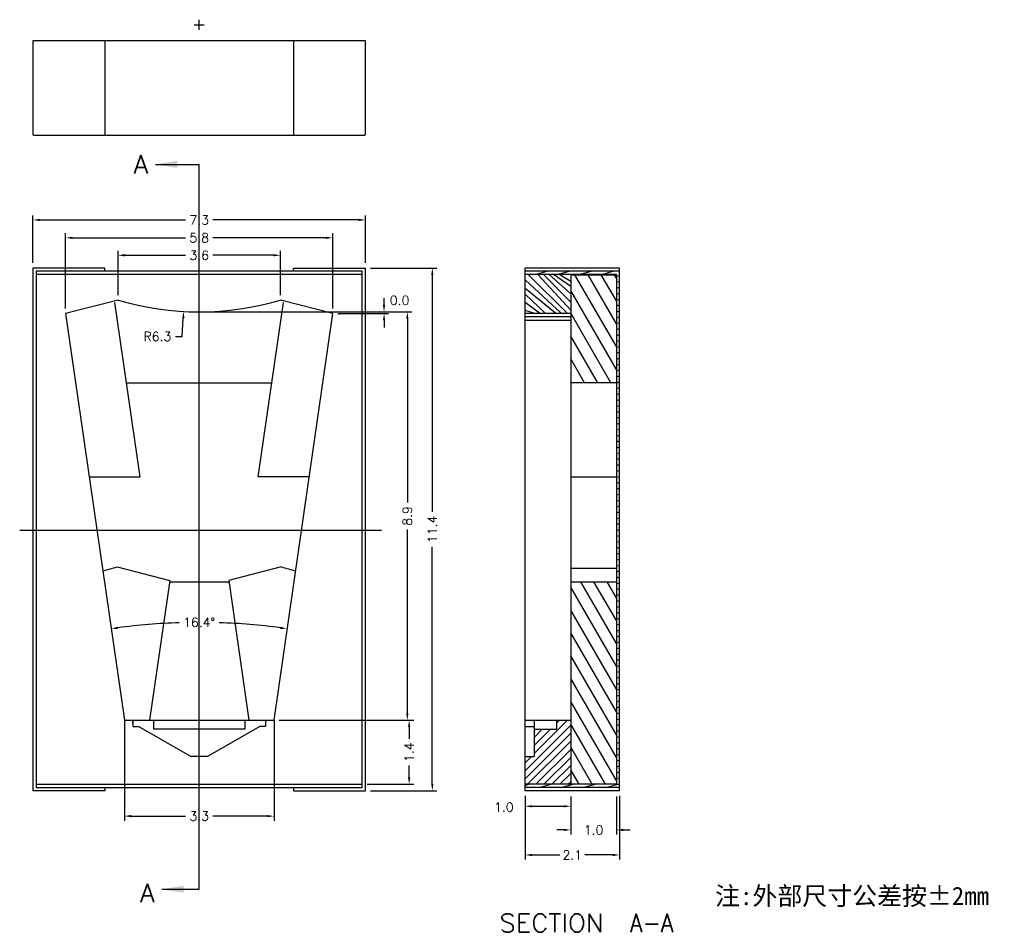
# Model space of a CAD drawing. Extents: x 32 to 207, y -96 to -67.
# Tile 1 of 2: x 32 to 54, y -93 to -73. Entities that reach past the tile are written whole.
import ezdxf
from ezdxf.enums import TextEntityAlignment as Align

# ---------------------------------------------------------------- set-up
doc = ezdxf.new("R2010")
doc.units = 0
doc.header["$LTSCALE"] = 1.28622
doc.header["$MEASUREMENT"] = 0
doc.layers.get('0').update_dxf_attribs({"linetype": 'CONTINUOUS'})
doc.layers.get('Defpoints').update_dxf_attribs({"linetype": 'CONTINUOUS'})
doc.styles.get("Standard").update_dxf_attribs({"font": 'romans.shx'})
doc.styles.add('TEXT', font='SIMFANG.TTF', dxfattribs={"height": 2.5})
doc.dimstyles.get("Standard").update_dxf_attribs({"dimtxt": 0.2, "dimasz": 0.15, "dimexe": 0.1, "dimexo": 0.11, "dimgap": 0.09, "dimtad": 0, "dimtih": 1, "dimtoh": 1, "dimdec": 1, "dimzin": 0, "dimdsep": 46, "dimtxsty": 'Standard', "dimcen": 0.11, "dimclrd": 5, "dimclre": 98, "dimclrt": 7, "dimadec": 1, "dimazin": 0, "dimtfac": 1, "dimtdec": 1, "dimtofl": 0, "dimtmove": 2, "dimatfit": 3, "dimfxl": 0, "dimtolj": 1, "dimtzin": 0, "dimarcsym": 0})

# ---------------------------------------------------------------- blocks, each defined once
blk = doc.blocks.new('*D6')
at = {"color": 98, "lineweight": -2}
for p, q in [((32.615, -78.781), (32.615, -77.738)), ((39.895, -78.781), (39.895, -77.738))]:
    blk.add_line(p, q, dxfattribs=at)
at = {"color": 5, "lineweight": -2}
for p, q in [((32.765, -77.838), (35.955, -77.838)), ((39.745, -77.838), (36.554, -77.838))]:
    blk.add_line(p, q, dxfattribs=at)
at = {"color": 5}
for points in [[(32.765, -77.813), (32.765, -77.863), (32.615, -77.838)], [(39.745, -77.813), (39.745, -77.863), (39.895, -77.838)]]:
    blk.add_solid(points, dxfattribs=at)
at = {"layer": 'Defpoints', "color": 0}
for p in [(32.615, -77.838), (32.615, -78.891), (39.895, -78.891)]:
    blk.add_point(p, dxfattribs=at)
at = {"color": 7, "insert": (36.255, -77.838), "char_height": 0.2, "attachment_point": 5}
blk.add_mtext('\\A1;7.3', dxfattribs=at)
blk = doc.blocks.new('*D10')
at = {"color": 5, "lineweight": -2}
for start, end in [(91.8611, 97.5842), (82.4158, 88.1389)]:
    blk.add_arc((36.255, -100.126), 13.475, start, end, dxfattribs=at)
at = {"color": 5}
for points in [[(34.48, -86.794), (34.473, -86.745), (34.328, -86.79)], [(38.037, -86.745), (38.03, -86.794), (38.182, -86.79)]]:
    blk.add_solid(points, dxfattribs=at)
at = {"layer": 'Defpoints', "color": 0}
for p in [(33.331, -79.89), (39.179, -79.89), (36.899, -86.667), (34.617, -88.792), (37.893, -88.792)]:
    blk.add_point(p, dxfattribs=at)
at = {"color": 7, "insert": (36.255, -86.651), "char_height": 0.2, "attachment_point": 5}
blk.add_mtext('\\A1;16.4°', dxfattribs=at)
blk = doc.blocks.new('*D5')
at = {"color": 98, "lineweight": -2}
for p, q in [((38.003, -88.792), (40.951, -88.792)), ((39.935, -90.197), (40.951, -90.197))]:
    blk.add_line(p, q, dxfattribs=at)
at = {"color": 5, "lineweight": -2}
for p, q in [((40.851, -88.942), (40.851, -89.204)), ((40.851, -90.047), (40.851, -89.784))]:
    blk.add_line(p, q, dxfattribs=at)
at = {"color": 5}
for points in [[(40.826, -88.942), (40.876, -88.942), (40.851, -88.792)], [(40.826, -90.047), (40.876, -90.047), (40.851, -90.197)]]:
    blk.add_solid(points, dxfattribs=at)
at = {"layer": 'Defpoints', "color": 0}
for p in [(37.893, -88.792), (39.825, -90.197), (40.851, -90.197)]:
    blk.add_point(p, dxfattribs=at)
at = {"color": 7, "insert": (40.851, -89.494), "char_height": 0.2, "attachment_point": 5, "rotation": 90}
blk.add_mtext('\\A1;1.4', dxfattribs=at)
blk = doc.blocks.new('*D11')
at = {"color": 98, "lineweight": -2}
for p, q in [((34.617, -88.792), (34.617, -90.993)), ((37.893, -88.792), (37.893, -90.993))]:
    blk.add_line(p, q, dxfattribs=at)
at = {"color": 5, "lineweight": -2}
for p, q in [((34.767, -90.893), (35.955, -90.893)), ((37.743, -90.893), (36.554, -90.893))]:
    blk.add_line(p, q, dxfattribs=at)
at = {"color": 5}
for points in [[(34.767, -90.868), (34.767, -90.918), (34.617, -90.893)], [(37.743, -90.868), (37.743, -90.918), (37.893, -90.893)]]:
    blk.add_solid(points, dxfattribs=at)
at = {"layer": 'Defpoints', "color": 0}
for p in [(34.617, -88.682), (37.893, -88.682), (34.617, -90.893)]:
    blk.add_point(p, dxfattribs=at)
at = {"color": 7, "insert": (36.255, -90.893), "char_height": 0.2, "attachment_point": 5}
blk.add_mtext('\\A1;3.3', dxfattribs=at)
blk = doc.blocks.new('*T0')
at = {"linetype": 'ByBlock', "width": 0.988235}
blk.add_text('A', height=0.1562, dxfattribs=at).set_placement((5.9723, 5.1536), (6.0973, 5.1536), align=Align.FIT)
blk = doc.blocks.new('*D14')
at = {"color": 98, "lineweight": -2}
for p, q in [((43.387, -90.447), (43.387, -91.844)), ((45.457, -90.447), (45.457, -91.844))]:
    blk.add_line(p, q, dxfattribs=at)
at = {"color": 5, "lineweight": -2}
for p, q in [((43.537, -91.744), (44.152, -91.744)), ((45.307, -91.744), (44.693, -91.744))]:
    blk.add_line(p, q, dxfattribs=at)
at = {"color": 5}
for points in [[(43.537, -91.719), (43.537, -91.769), (43.387, -91.744)], [(45.307, -91.719), (45.307, -91.769), (45.457, -91.744)]]:
    blk.add_solid(points, dxfattribs=at)
at = {"layer": 'Defpoints', "color": 0}
for p in [(43.387, -90.337), (45.457, -90.337), (43.387, -91.744)]:
    blk.add_point(p, dxfattribs=at)
at = {"color": 7, "insert": (44.422, -91.744), "char_height": 0.2, "attachment_point": 5}
blk.add_mtext('\\A1;2.1', dxfattribs=at)
blk = doc.blocks.new('*T2')
at = {"color": 2, "linetype": 'ByBlock', "width": 0.889412}
blk.add_text('SECTION  ', height=0.15625, dxfattribs=at).set_placement((10.4957, 5.3509), (11.6207, 5.3509), align=Align.FIT)
blk = doc.blocks.new('*T3')
at = {"color": 2, "linetype": 'ByBlock', "width": 0.82623}
blk.add_text('A-A', height=0.15625, dxfattribs=at).set_placement((11.6207, 5.3509), (11.9957, 5.3509), align=Align.FIT)
blk = doc.blocks.new('*D4')
at = {"color": 98, "lineweight": -2}
for p, q in [((40.005, -78.891), (41.458, -78.891)), ((40.005, -90.337), (41.458, -90.337))]:
    blk.add_line(p, q, dxfattribs=at)
at = {"color": 5, "lineweight": -2}
for p, q in [((41.358, -79.041), (41.358, -84.229)), ((41.358, -90.187), (41.358, -84.999))]:
    blk.add_line(p, q, dxfattribs=at)
at = {"color": 5}
for points in [[(41.333, -79.041), (41.383, -79.041), (41.358, -78.891)], [(41.333, -90.187), (41.383, -90.187), (41.358, -90.337)]]:
    blk.add_solid(points, dxfattribs=at)
at = {"layer": 'Defpoints', "color": 0}
for p in [(39.895, -78.891), (41.358, -78.891), (39.895, -90.337)]:
    blk.add_point(p, dxfattribs=at)
at = {"color": 7, "insert": (41.358, -84.614), "char_height": 0.2, "attachment_point": 5, "rotation": 90}
blk.add_mtext('\\A1;11.4', dxfattribs=at)
blk = doc.blocks.new('*D9')
at = {"color": 98, "lineweight": -2}
for p, q in [((43.387, -90.466), (43.387, -90.778)), ((44.387, -90.466), (44.387, -90.778))]:
    blk.add_line(p, q, dxfattribs=at)
at = {"color": 5, "lineweight": -2}
blk.add_line((43.537, -90.678), (44.237, -90.678), dxfattribs=at)
at = {"color": 5}
for points in [[(43.537, -90.653), (43.537, -90.703), (43.387, -90.678)], [(44.237, -90.653), (44.237, -90.703), (44.387, -90.678)]]:
    blk.add_solid(points, dxfattribs=at)
at = {"layer": 'Defpoints', "color": 0}
for p in [(43.387, -90.356), (44.387, -90.356), (44.387, -90.678)]:
    blk.add_point(p, dxfattribs=at)
at = {"color": 7, "insert": (42.924, -90.697), "char_height": 0.2, "attachment_point": 5}
blk.add_mtext('\\A1;1.0', dxfattribs=at)
blk = doc.blocks.new('*D8')
at = {"color": 98, "lineweight": -2}
for p, q in [((44.387, -90.466), (44.387, -91.296)), ((45.387, -90.466), (45.387, -91.296))]:
    blk.add_line(p, q, dxfattribs=at)
at = {"color": 5, "lineweight": -2}
for p, q in [((44.237, -91.196), (44.087, -91.196)), ((45.537, -91.196), (45.687, -91.196))]:
    blk.add_line(p, q, dxfattribs=at)
at = {"color": 5}
for points in [[(44.237, -91.171), (44.237, -91.221), (44.387, -91.196)], [(45.537, -91.171), (45.537, -91.221), (45.387, -91.196)]]:
    blk.add_solid(points, dxfattribs=at)
at = {"layer": 'Defpoints', "color": 0}
for p in [(44.387, -90.356), (45.387, -90.356), (45.387, -91.196)]:
    blk.add_point(p, dxfattribs=at)
at = {"color": 7, "insert": (44.887, -91.196), "char_height": 0.2, "attachment_point": 5}
blk.add_mtext('\\A1;1.0', dxfattribs=at)
blk = doc.blocks.new('*T1')
at = {"linetype": 'ByBlock', "width": 0.988235}
blk.add_text('A', height=0.1562, dxfattribs=at).set_placement((5.9165, 11.8907), (6.0415, 11.8907), align=Align.FIT)
blk = doc.blocks.new('*D17')
at = {"color": 98, "lineweight": -2}
for p, q in [((33.331, -79.78), (33.331, -78.13)), ((39.179, -79.78), (39.179, -78.13))]:
    blk.add_line(p, q, dxfattribs=at)
at = {"color": 5, "lineweight": -2}
for p, q in [((33.481, -78.23), (35.955, -78.23)), ((39.029, -78.23), (36.554, -78.23))]:
    blk.add_line(p, q, dxfattribs=at)
at = {"color": 5}
for points in [[(33.481, -78.205), (33.481, -78.255), (33.331, -78.23)], [(39.029, -78.205), (39.029, -78.255), (39.179, -78.23)]]:
    blk.add_solid(points, dxfattribs=at)
at = {"layer": 'Defpoints', "color": 0}
for p in [(39.179, -78.23), (33.331, -79.89), (39.179, -79.89)]:
    blk.add_point(p, dxfattribs=at)
at = {"color": 7, "insert": (36.255, -78.23), "char_height": 0.2, "attachment_point": 5}
blk.add_mtext('\\A1;5.8', dxfattribs=at)
blk = doc.blocks.new('*D18')
at = {"color": 98, "lineweight": -2}
for p, q in [((34.478, -79.485), (34.478, -78.512)), ((38.032, -79.485), (38.032, -78.512))]:
    blk.add_line(p, q, dxfattribs=at)
at = {"color": 5, "lineweight": -2}
for p, q in [((34.628, -78.612), (35.955, -78.612)), ((37.882, -78.612), (36.554, -78.612))]:
    blk.add_line(p, q, dxfattribs=at)
at = {"color": 5}
for points in [[(34.628, -78.587), (34.628, -78.637), (34.478, -78.612)], [(37.882, -78.587), (37.882, -78.637), (38.032, -78.612)]]:
    blk.add_solid(points, dxfattribs=at)
at = {"layer": 'Defpoints', "color": 0}
for p in [(34.478, -78.612), (34.478, -79.595), (38.032, -79.595)]:
    blk.add_point(p, dxfattribs=at)
at = {"color": 7, "insert": (36.255, -78.612), "char_height": 0.2, "attachment_point": 5}
blk.add_mtext('\\A1;3.6', dxfattribs=at)
blk = doc.blocks.new('*D19')
at = {"color": 98, "lineweight": -2}
for p, q in [((36.255, -73.673), (36.255, -73.453)), ((36.145, -73.563), (36.365, -73.563))]:
    blk.add_line(p, q, dxfattribs=at)
at = {"color": 5, "lineweight": -2}
for p, q in [((35.885, -80.391), (35.907, -79.992)), ((35.735, -80.391), (35.885, -80.391))]:
    blk.add_line(p, q, dxfattribs=at)
at = {"color": 5}
blk.add_solid([(35.882, -79.99), (35.932, -79.993), (35.915, -79.842)], dxfattribs=at)
at = {"layer": 'Defpoints', "color": 0}
for p in [(36.255, -73.563), (35.915, -79.842)]:
    blk.add_point(p, dxfattribs=at)
at = {"color": 7, "insert": (35.34, -80.391), "char_height": 0.2, "attachment_point": 5}
blk.add_mtext('\\A1;R6.3', dxfattribs=at)
blk = doc.blocks.new('*D20')
at = {"color": 98, "lineweight": -2}
for p, q in [((36.365, -79.851), (40.911, -79.851)), ((38.003, -88.792), (40.911, -88.792))]:
    blk.add_line(p, q, dxfattribs=at)
at = {"color": 5, "lineweight": -2}
for p, q in [((40.811, -80.001), (40.811, -84.027)), ((40.811, -88.642), (40.811, -84.616))]:
    blk.add_line(p, q, dxfattribs=at)
at = {"color": 5}
for points in [[(40.786, -80.001), (40.836, -80.001), (40.811, -79.851)], [(40.786, -88.642), (40.836, -88.642), (40.811, -88.792)]]:
    blk.add_solid(points, dxfattribs=at)
at = {"layer": 'Defpoints', "color": 0}
for p in [(36.255, -79.851), (37.893, -88.792), (40.811, -88.792)]:
    blk.add_point(p, dxfattribs=at)
at = {"color": 7, "insert": (40.811, -84.321), "char_height": 0.2, "attachment_point": 5, "rotation": 90}
blk.add_mtext('\\A1;8.9', dxfattribs=at)
blk = doc.blocks.new('*D21')
at = {"color": 5, "lineweight": -2}
for p, q in [((40.301, -79.701), (40.301, -79.551)), ((40.301, -80.04), (40.301, -80.19))]:
    blk.add_line(p, q, dxfattribs=at)
at = {"color": 98, "lineweight": -2}
for p, q in [((39.289, -79.89), (40.401, -79.89)), ((39.622, -79.851), (40.401, -79.851))]:
    blk.add_line(p, q, dxfattribs=at)
at = {"color": 5}
for points in [[(40.276, -79.701), (40.326, -79.701), (40.301, -79.851)], [(40.276, -80.04), (40.326, -80.04), (40.301, -79.89)]]:
    blk.add_solid(points, dxfattribs=at)
at = {"layer": 'Defpoints', "color": 0}
for p in [(39.179, -79.89), (39.512, -79.851), (40.301, -79.851)]:
    blk.add_point(p, dxfattribs=at)
at = {"color": 7, "insert": (40.641, -79.599), "char_height": 0.2, "attachment_point": 5}
blk.add_mtext('\\A1;0.0', dxfattribs=at)

msp = doc.modelspace()

# ---------------------------------------------------------------- hatches: boundary and pattern name
h = msp.add_hatch()
h.set_pattern_fill('ANSI31', color=2, angle=150, style=0)
h.paths.add_polyline_path([(45.457, -78.961), (43.387, -78.961), (43.387, -79.031), (45.387, -79.031), (45.387, -83.409), (45.457, -83.259)])
h = msp.add_hatch()
h.set_pattern_fill('ANSI31', color=2, scale=2, angle=75, style=0)
h.paths.add_polyline_path([(44.387, -81.403), (45.387, -81.403), (45.387, -79.041), (44.387, -79.041)])
h = msp.add_hatch()
h.set_pattern_fill('ANSI31', color=2, angle=150, style=0)
h.paths.add_polyline_path([(45.457, -83.259), (45.387, -83.409), (45.387, -90.197), (43.387, -90.197), (43.387, -90.267), (45.45, -90.267), (45.457, -90.251)])
h = msp.add_hatch()
h.set_pattern_fill('ANSI31', color=2, scale=2, angle=75, style=0)
h.paths.add_polyline_path([(44.387, -90.197), (45.387, -90.197), (45.387, -85.761), (44.387, -85.761)])

# ---------------------------------------------------------------- linework, layer by layer
for p, q in [((32.61, -73.912), (32.61, -75.982)), ((32.63, -73.912), (39.88, -73.912)), ((34.19, -73.912), (34.19, -75.982)), ((38.32, -73.912), (38.32, -75.982)), ((39.89, -73.912), (39.89, -75.982)), ((32.63, -75.982), (39.88, -75.982)), ((35.297, -76.621), (36.255, -76.621)), ((32.615, -78.891), (32.615, -90.337)), ((34.19, -78.891), (32.615, -78.891)), ((39.825, -78.961), (32.685, -78.961)), ((32.685, -78.961), (32.685, -90.267)), ((39.825, -79.031), (32.685, -79.031)), ((34.19, -78.961), (34.19, -78.891)), ((38.32, -78.891), (39.895, -78.891)), ((38.32, -78.961), (38.32, -78.891)), ((39.825, -90.267), (39.825, -78.961)), ((39.895, -90.337), (39.895, -78.891)), ((43.387, -90.337), (43.387, -78.891)), ((45.457, -78.891), (43.387, -78.891)), ((45.457, -78.961), (43.387, -78.961)), ((45.387, -79.031), (43.387, -79.031)), ((44.387, -79.031), (44.387, -90.197)), ((44.387, -79.041), (45.387, -79.041)), ((45.387, -79.031), (45.387, -90.197)), ((45.457, -90.337), (45.457, -78.891)), ((34.478, -79.595), (33.331, -79.89)), ((39.179, -79.89), (38.032, -79.595)), ((33.331, -79.89), (34.617, -88.792)), ((37.893, -88.792), (39.179, -79.89)), ((43.387, -79.881), (44.387, -79.881)), ((44.387, -79.957), (43.387, -79.957)), ((44.387, -80.043), (43.387, -80.043)), ((34.665, -81.403), (37.844, -81.403)), ((45.387, -81.403), (44.387, -81.403)), ((44.387, -83.467), (45.387, -83.467)), ((34.462, -85.436), (35.609, -85.731)), ((38.048, -85.436), (36.901, -85.731)), ((44.387, -85.467), (45.387, -85.467)), ((35.609, -85.731), (35.167, -88.792)), ((35.605, -85.761), (36.905, -85.761)), ((36.901, -85.731), (37.343, -88.792)), ((44.387, -85.761), (45.387, -85.761)), ((34.617, -88.792), (37.893, -88.792)), ((34.805, -88.792), (34.805, -88.934)), ((37.705, -88.792), (37.705, -88.934)), ((43.387, -88.792), (44.387, -88.792)), ((32.685, -90.197), (39.825, -90.197)), ((32.685, -90.267), (39.825, -90.267)), ((34.19, -90.267), (34.19, -90.337)), ((38.32, -90.267), (38.32, -90.337)), ((45.387, -90.197), (43.387, -90.197)), ((45.457, -90.267), (43.387, -90.267)), ((34.19, -90.337), (32.615, -90.337)), ((38.32, -90.337), (39.895, -90.337)), ((45.457, -90.337), (43.387, -90.337)), ((35.439, -92.495), (36.255, -92.495))]:
    msp.add_line(p, q)
at = {"color": 1}
for p, q in [((36.255, -92.495), (36.255, -76.621)), ((40.246, -84.641), (32.325, -84.641))]:
    msp.add_line(p, q, dxfattribs=at)
at = {"color": 2}
for p, q in [((44.307, -79.881), (43.455, -79.031)), ((44.387, -79.817), (43.669, -79.035)), ((44.387, -79.637), (43.792, -79.031)), ((44.387, -79.457), (43.917, -79.031)), ((44.387, -79.299), (44.012, -79.031)), ((44.387, -79.183), (44.137, -79.031)), ((44.181, -79.881), (43.387, -79.151)), ((44.055, -79.881), (43.387, -79.342)), ((43.829, -79.881), (43.387, -79.464)), ((43.703, -79.881), (43.387, -79.644)), ((43.577, -79.881), (43.387, -79.823)), ((43.587, -89.524), (44.32, -88.792)), ((44.087, -88.848), (44.143, -88.792)), ((43.387, -89.901), (44.387, -88.901)), ((43.587, -89.171), (43.766, -88.992)), ((43.587, -89.348), (43.943, -88.992)), ((43.387, -90.078), (44.387, -89.078)), ((43.445, -90.197), (44.387, -89.255)), ((43.622, -90.197), (44.387, -89.432)), ((43.387, -89.724), (43.528, -89.584)), ((43.799, -90.197), (44.387, -89.608)), ((43.976, -90.197), (44.387, -89.785)), ((44.152, -90.197), (44.387, -89.962)), ((44.329, -90.197), (44.387, -90.139)), ((45.457, -90.251), (45.45, -90.267))]:
    msp.add_line(p, q, dxfattribs=at)
at = {"color": 7, "linetype": 'Continuous'}
for p, q in [((34.805, -88.865), (34.805, -88.792)), ((35.255, -88.792), (35.255, -88.992)), ((37.255, -88.792), (37.255, -88.992)), ((37.705, -88.792), (37.705, -88.865)), ((43.587, -88.792), (43.587, -89.584)), ((44.087, -88.992), (44.087, -88.792)), ((34.805, -88.934), (34.927, -88.934)), ((36.074, -89.584), (34.927, -88.934)), ((37.255, -88.992), (35.255, -88.992)), ((37.583, -88.934), (36.436, -89.584)), ((37.705, -88.934), (37.583, -88.934)), ((43.387, -88.934), (43.587, -88.934)), ((43.587, -88.992), (44.087, -88.992)), ((36.436, -89.584), (36.074, -89.584)), ((43.387, -89.584), (43.587, -89.584))]:
    msp.add_line(p, q, dxfattribs=at)
at = {"flags": 128}
for points in [[(33.848, -83.467), (34.964, -83.467), (34.411, -79.643)], [(38.662, -83.467), (37.546, -83.467), (38.099, -79.643)]]:
    msp.add_lwpolyline(points, dxfattribs=at)
for centre, start, end in [((36.255, -73.563), 253.5851, 286.4149), ((32.685, -79.404), 283.3969, 286.4149), ((39.825, -79.404), 253.5851, 256.6031)]:
    msp.add_arc(centre, 6.288, start, end)
at = {"linetype": 'ByBlock'}
for points in [[(35.773, -76.7), (35.773, -76.542), (35.297, -76.621)], [(35.915, -92.574), (35.915, -92.416), (35.439, -92.495)]]:
    msp.add_solid(points, dxfattribs=at)

# ---------------------------------------------------------------- block references
at = {"xscale": 2.54, "yscale": 2.54, "zscale": 2.54}
for name, p in [('*T1', (19.793, -107.022)), ('*T0', (19.793, -105.864))]:
    msp.add_blockref(name, p, dxfattribs=at)
at = {"color": 2, "xscale": 2.54, "yscale": 2.54, "zscale": 2.54}
for name in ['*T2', '*T3']:
    msp.add_blockref(name, (16.168, -107.022), dxfattribs=at)

# ---------------------------------------------------------------- texts
at = {"insert": (47.548, -92.44), "char_height": 0.4, "width": 8.1796, "attachment_point": 1, "style": 'TEXT'}
msp.add_mtext('注:外部尺寸公差按%%p2mm', dxfattribs=at)

# ---------------------------------------------------------------- dimensions: what is measured, and where the dimension line sits
dim = msp.add_radius_dim(center=(36.255, -73.563), mpoint=(35.915, -79.842), dimstyle='Standard', override={"dimtmove": 1})
dim.commit()
dim.dimension.update_dxf_attribs({"geometry": '*D19', "text_midpoint": (35.885, -80.391), "dimtype": 164})
at = {"color": 2}
dim = msp.add_linear_dim(base=(32.615, -77.838), p1=(39.895, -78.891), p2=(32.615, -78.891), angle=180, dimstyle='Standard', dxfattribs=at)
dim.commit()
dim.dimension.update_dxf_attribs({"geometry": '*D6', "text_midpoint": (36.255, -77.838)})
for base, p1, p2, picture, middle in [((39.179, -78.23), (33.331, -79.89), (39.179, -79.89), '*D17', (36.255, -78.23)), ((34.478, -78.612), (38.032, -79.595), (34.478, -79.595), '*D18', (36.255, -78.612)), ((43.387, -91.744), (45.457, -90.337), (43.387, -90.337), '*D14', (44.422, -91.744))]:
    dim = msp.add_linear_dim(base=base, p1=p1, p2=p2, dimstyle='Standard')
    dim.commit()
    dim.dimension.update_dxf_attribs({"geometry": picture, "text_midpoint": middle})
for base, p1, p2, picture, middle in [((41.358, -78.891), (39.895, -90.337), (39.895, -78.891), '*D4', (41.358, -84.614)), ((40.811, -88.792), (36.255, -79.851), (37.893, -88.792), '*D20', (40.811, -84.321)), ((40.851, -90.197), (37.893, -88.792), (39.825, -90.197), '*D5', (40.851, -89.494))]:
    dim = msp.add_linear_dim(base=base, p1=p1, p2=p2, angle=90, dimstyle='Standard')
    dim.commit()
    dim.dimension.update_dxf_attribs({"geometry": picture, "text_midpoint": middle, "text_rotation": 90})
dim = msp.add_linear_dim(base=(40.301, -79.851), p1=(39.179, -79.89), p2=(39.512, -79.851), angle=90, dimstyle='Standard')
dim.commit()
dim.dimension.update_dxf_attribs({"geometry": '*D21', "text_midpoint": (40.641, -79.599), "dimtype": 160})
dim = msp.add_angular_dim_2l(base=(36.899, -86.667), line1=((37.893, -88.792), (39.179, -79.89)), line2=((33.331, -79.89), (34.617, -88.792)), dimstyle='Standard')
dim.commit()
dim.dimension.update_dxf_attribs({"geometry": '*D10', "text_midpoint": (36.255, -86.651)})
dim = msp.add_linear_dim(base=(34.617, -90.893), p1=(37.893, -88.682), p2=(34.617, -88.682), dimstyle='Standard', override={"dimtih": 0})
dim.commit()
dim.dimension.update_dxf_attribs({"geometry": '*D11', "text_midpoint": (36.255, -90.893)})
dim = msp.add_linear_dim(base=(44.387, -90.678), p1=(43.387, -90.356), p2=(44.387, -90.356), dimstyle='Standard', dxfattribs=at)
dim.commit()
dim.dimension.update_dxf_attribs({"geometry": '*D9', "text_midpoint": (42.924, -90.697), "dimtype": 160})
dim = msp.add_linear_dim(base=(45.387, -91.196), p1=(44.387, -90.356), p2=(45.387, -90.356), dimstyle='Standard', dxfattribs=at)
dim.commit()
dim.dimension.update_dxf_attribs({"geometry": '*D8', "text_midpoint": (44.887, -91.196)})

doc.saveas('drawing.dxf')
